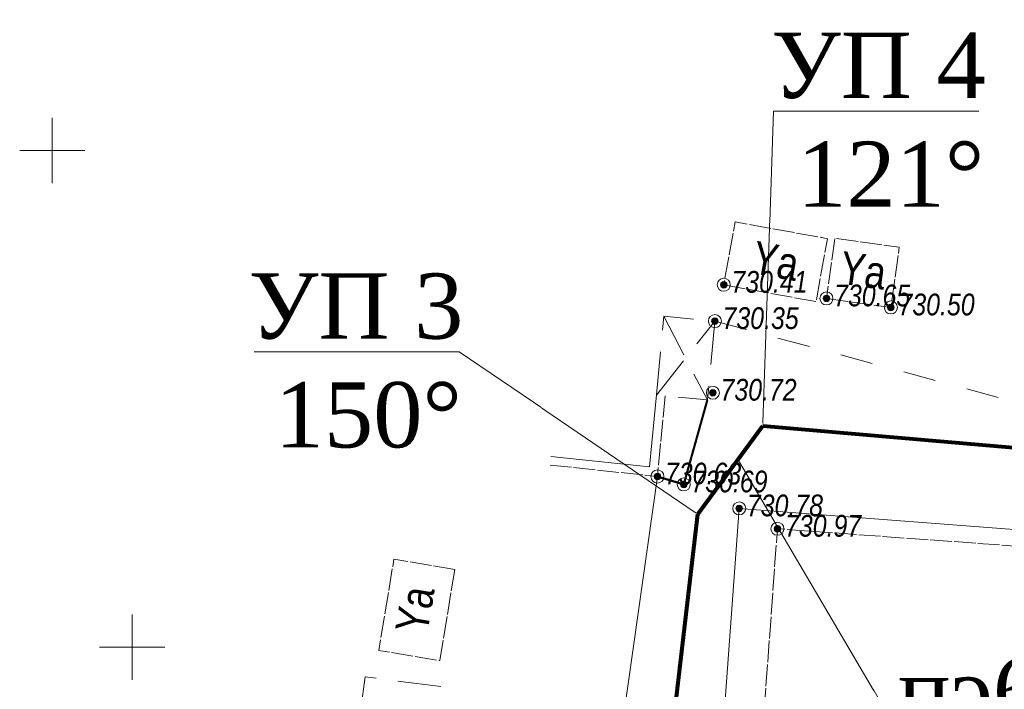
# Model space of a CAD drawing. Header units: millimetres. Extents: x 366033 to 446362, y 4247208 to 4265071.
# Tile 38 of 159: x 436154 to 436200, y 4251021 to 4251052. Entities that reach past the tile are written whole.
import ezdxf
from ezdxf import colors
from ezdxf.entities.mleader import LeaderData, LeaderLine
from ezdxf.enums import TextEntityAlignment as Align
from ezdxf.math import Vec2, Vec3

# ---------------------------------------------------------------- set-up
doc = ezdxf.new("R2010")
doc.units = ezdxf.units.MM
doc.header["$PDMODE"] = 32
doc.header["$PDSIZE"] = 0.6
for name, pattern in [('Auto_Street_NotBorder_Line_m1', [3, 1.5, -1.5]), ('Build_Contour_Canopy_m1', [3, 2, -1]), ('Build_Contour_Constr_m1', [3, 2, -1]), ('Build_Contour_Notresid_m1', [1, 1, 0]), ('Build_Contour_Resid_m1', [1, 1, 0]), ('Fence_Stone_Contour_Mr1m_m1', [1, 1, 0])]:
    doc.linetypes.add(name, pattern=pattern)
doc.layers.add('AUTO#_ROADS_EXIST_L', color=7, linetype='Continuous', lineweight=15, true_color=0x000000)
for name, color, linetype, true_color in [('BUILD_CANOP_CNTUR_P', 7, 'Continuous', 0x000000), ('BUILD_CNSTR_CNTUR_P', 7, 'Continuous', 0x000000), ('BUILD_NORES_CNTUR_P', 7, 'Continuous', 0x000000), ('BUILD_NORES_TITLE_T', 7, 'Continuous', 0x000000), ('BUILD_RESID_CNTUR_P', 7, 'Continuous', 0x000000), ('FENCE_GRDRL_#####_L', 7, 'Continuous', 0x000000), ('GEODS_POINT_GRID#_B', 7, 'Continuous', 0x000000), ('RELEF_POINT_PICKT_B', 7, 'Continuous', 0x000000), ('RELEF_POINT_PICKT_T', 7, 'Continuous', 0x000000), ('RELEF_SLOPE_#####_L', 7, 'Continuous', 0x000000)]:
    doc.layers.add(name, color=color, linetype=linetype, true_color=true_color)
doc.layers.add('КАБЕЛ', color=20, linetype='Continuous', lineweight=50)
doc.styles.add('ISOPEUR', font='isocpeui.ttf')
doc.styles.get("Standard").update_dxf_attribs({"font": 'times.ttf'})
doc.styles.add('Д-431 (Arial Narrow К)', font='ARIALNI.TTF', dxfattribs={"height": 1})
doc.styles.add('Р-131 (Arial Narrow)', font='ARIALN.TTF', dxfattribs={"height": 1})
doc.linetypes.add('Auto_Material_Border_Line_m1', pattern='A,0,[3,Topography.shx,S=0.5,R=0,X=0,Y=0],-0.5', length=0.5)
doc.linetypes.add('Fence_Metal_WC_Mr1m_m1', pattern='A,4,-0.5,[33,Topography.shx,S=1,R=0,X=0,Y=0],-0.5', length=5)
doc.linetypes.add('Fence_Stone_Mr1m_08_m1', pattern='A,8,[1,Topography.shx,S=0.8,R=90,X=0,Y=0],0', length=8)
doc.linetypes.add('ПОДПОРНАЯ СТЕНКА', pattern='A,2,["V",Standard,S=1.2,R=0,X=0,Y=-1.2],0.2,["V",Standard,S=0.8,R=0,X=0,Y=-0.8],0.25,["V",Standard,S=0.3,R=0,X=0,Y=-0.3],0.25', length=2.7)

# ---------------------------------------------------------------- blocks, each defined once
blk = doc.blocks.new('PointHight_m1')
at = {"layer": 'RELEF_POINT_PICKT_B', "linetype": 'Continuous', "lineweight": 15, "true_color": 0x000000}
h = blk.add_hatch(color=18, dxfattribs=at)
edge = h.paths.add_edge_path()
edge.add_arc((0, 0), 0.3, 0, 360)
at = {"layer": 'RELEF_POINT_PICKT_B', "color": 18, "linetype": 'Continuous', "lineweight": 15, "true_color": 0x000000}
blk.add_circle((0, 0), 0.3, dxfattribs=at)
blk.add_point((0, 0), dxfattribs=at)
blk = doc.blocks.new('CrossCoord_m1')
at = {"layer": 'GEODS_POINT_GRID#_B', "color": 3, "lineweight": 20, "true_color": 0x00ff00, "flags": 128}
for points in [[(0, 3), (0, -3)], [(-3, 0), (3, 0)]]:
    blk.add_lwpolyline(points, dxfattribs=at)

msp = doc.modelspace()

# ---------------------------------------------------------------- linework, layer by layer
at = {"color": 6, "lineweight": 80}
for p, q in [((436185.491, 4251028.867, -714.377), (436188.481, 4251032.93, -714.377)), ((436188.481, 4251032.93, -714.377), (436272.148, 4251025.622, -714.377)), ((436181.237, 4250992.671, -714.377), (436185.491, 4251028.867, -714.377))]:
    msp.add_line(p, q, dxfattribs=at)
at = {"layer": 'AUTO#_ROADS_EXIST_L', "color": 18, "linetype": 'Auto_Street_NotBorder_Line_m1', "lineweight": 15, "true_color": 0x000000, "elevation": -714.377, "flags": 128}
msp.add_lwpolyline([(436186.275, 4251037.744), (436201.722, 4251033.588), (436211.497, 4251034.084), (436224.806, 4251037.82)], dxfattribs=at)
at = {"layer": 'AUTO#_ROADS_EXIST_L', "color": 18, "linetype": 'Auto_Material_Border_Line_m1', "lineweight": 15, "true_color": 0x000000, "elevation": -714.377, "flags": 128}
msp.add_lwpolyline([(436185.418, 4251002.067), (436187.396, 4251029.133), (436203.051, 4251027.924), (436202.752, 4251023.854)], dxfattribs=at)
at = {"layer": 'BUILD_CANOP_CNTUR_P', "color": 18, "linetype": 'Build_Contour_Canopy_m1', "lineweight": 13, "true_color": 0x000000, "elevation": -714.377, "flags": 128}
msp.add_lwpolyline([(436186.275, 4251037.744), (436185.929, 4251034.117), (436183.587, 4251034.341), (436183.932, 4251037.967)], close=True, dxfattribs=at)
for points in [[(436183.587, 4251034.341), (436186.275, 4251037.744)], [(436183.932, 4251037.967), (436185.929, 4251034.117)]]:
    msp.add_lwpolyline(points, dxfattribs=at)
at = {"layer": 'BUILD_CNSTR_CNTUR_P', "color": 18, "linetype": 'Build_Contour_Constr_m1', "lineweight": 13, "true_color": 0x000000, "elevation": -714.377, "flags": 128}
msp.add_lwpolyline([(436173.321, 4251015.31), (436174.041, 4251020.893), (436170.181, 4251021.391), (436169.461, 4251015.808)], close=True, dxfattribs=at)
at = {"layer": 'BUILD_NORES_CNTUR_P', "color": 18, "linetype": 'Build_Contour_Notresid_m1', "lineweight": 13, "true_color": 0x000000, "elevation": -714.377, "flags": 128}
for points in [[(436186.684, 4251039.411), (436190.926, 4251038.637), (436191.453, 4251041.531), (436187.212, 4251042.305)], [(436191.408, 4251038.786), (436194.37, 4251038.371), (436194.758, 4251041.138), (436191.795, 4251041.552)], [(436174.314, 4251026.329), (436173.616, 4251022.132), (436170.813, 4251022.599), (436171.511, 4251026.795)]]:
    msp.add_lwpolyline(points, close=True, dxfattribs=at)
at = {"layer": 'BUILD_RESID_CNTUR_P', "color": 18, "linetype": 'Build_Contour_Resid_m1', "lineweight": 13, "true_color": 0x000000, "elevation": -714.377, "flags": 128}
msp.add_lwpolyline([(436201.566, 4251027.289), (436189.152, 4251028.196), (436187.233, 4251001.935), (436183.709, 4251002.192), (436183.196, 4250995.572), (436199.163, 4250994.405)], close=True, dxfattribs=at)
at = {"layer": 'FENCE_GRDRL_#####_L', "color": 18, "linetype": 'Fence_Stone_Mr1m_08_m1', "lineweight": 13, "true_color": 0x000000, "elevation": -714.377, "flags": 128}
msp.add_lwpolyline([(436183.588, 4251034.358), (436183.271, 4251031.037), (436178.734, 4251031.523)], dxfattribs=at)
at = {"layer": 'FENCE_GRDRL_#####_L', "color": 18, "linetype": 'Fence_Stone_Contour_Mr1m_m1', "lineweight": 13, "true_color": 0x000000, "elevation": -714.377, "flags": 128}
msp.add_lwpolyline([(436183.984, 4251034.303), (436183.631, 4251030.597), (436178.692, 4251031.125)], dxfattribs=at)
at = {"layer": 'FENCE_GRDRL_#####_L', "color": 18, "linetype": 'Fence_Metal_WC_Mr1m_m1', "lineweight": 13, "true_color": 0x000000, "const_width": 0.1, "elevation": -714.377, "flags": 128}
msp.add_lwpolyline([(436185.929, 4251034.117), (436184.843, 4251030.234), (436183.631, 4251030.597)], dxfattribs=at)
at = {"layer": 'RELEF_SLOPE_#####_L', "color": 18, "linetype": 'ПОДПОРНАЯ СТЕНКА', "lineweight": 15, "true_color": 0x000000, "elevation": 16.249, "flags": 128}
msp.add_lwpolyline([(436183.631, 4251030.597), (436181.407, 4251014.887)], dxfattribs=at)

# ---------------------------------------------------------------- block references
at = {"layer": 'GEODS_POINT_GRID#_B', "color": 3, "true_color": 0x00ff00, "xscale": 0.5, "yscale": 0.5, "zscale": 0.5}
for p in [(436155.797, 4251045.579, -714.377), (436159.469, 4251022.756, -714.377)]:
    msp.add_blockref('CrossCoord_m1', p, dxfattribs=at)
at = {"layer": 'RELEF_POINT_PICKT_B', "color": 18, "true_color": 0x000000, "xscale": 0.5, "yscale": 0.5, "zscale": 0.5}
for p in [(436186.684, 4251039.411, 16.033), (436191.408, 4251038.786, 16.27), (436194.37, 4251038.371, 16.118), (436186.275, 4251037.744, 15.969), (436186.183, 4251034.451, 16.343), (436183.631, 4251030.597, 16.249), (436184.843, 4251030.234, 16.312), (436187.396, 4251029.133, 16.404), (436189.152, 4251028.196, 16.59)]:
    msp.add_blockref('PointHight_m1', p, dxfattribs=at)

# ---------------------------------------------------------------- texts
at = {"layer": 'BUILD_NORES_TITLE_T', "color": 18, "true_color": 0x000000, "style": 'Р-131 (Arial Narrow)'}
for rotation, p in [(349.6626, (436189.074, 4251040.5, -714.377)), (352.0259, (436193.097, 4251040.064, -714.377)), (80.5586, (436172.485, 4251024.477, -714.377))]:
    msp.add_text('Ya', height=1.5, rotation=rotation, dxfattribs=at).set_placement(p, align=Align.MIDDLE)
at = {"layer": 'RELEF_POINT_PICKT_T', "color": 18, "true_color": 0x000000, "style": 'Д-431 (Arial Narrow К)'}
for s, p in [('730.41', (436187.034, 4251039.546, -714.377)), ('730.65', (436191.758, 4251038.921, -714.377)), ('730.50', (436194.72, 4251038.506, -714.377)), ('730.35', (436186.625, 4251037.879, -714.377)), ('730.72', (436186.533, 4251034.586, -714.377)), ('730.63', (436183.981, 4251030.732, -714.377)), ('730.69', (436185.193, 4251030.369, -714.377)), ('730.78', (436187.746, 4251029.268, -714.377)), ('730.97', (436189.502, 4251028.331, -714.377))]:
    msp.add_text(s, height=1, dxfattribs=at).set_placement(p, align=Align.MIDDLE_LEFT)

# ---------------------------------------------------------------- next in the draw order: leaders
at = {"layer": 'КАБЕЛ', "color": 6, "lineweight": 25}
ml = msp.add_multileader_mtext('Standard', dxfattribs=at)
ml.set_content('{\\fTimes New Roman|b0|i0|c204|p18;\\C1;УП 4\\P 121%%D}', color=159, style='ISOPEUR')
ml.set_leader_properties(lineweight=20)
ml.build(insert=Vec2(0, 0))
ml.multileader.update_dxf_attribs({"text_left_attachment_type": 6, "text_right_attachment_type": 6, "dogleg_length": 74.065, "arrow_head_size": 0.143})
ctx = ml.context
ctx.base_point, ctx.char_height, ctx.arrow_head_size, ctx.landing_gap_size, ctx.plane_origin = Vec3(436189.003, 4251047.397, -714.377), 3, 0.143, 0.0713, Vec3(436252.358, 4251006.128, -714.377)
ctx.left_attachment, ctx.right_attachment, ctx.text_align_type = 6, 6, 1
notes = []
notes.append((ctx, [(0, (1, 1, 0), (436188.973, 4251047.397, -714.377), (1, 0), 0.0298, [(0, [(436188.481, 4251032.93, -714.377)], 0, [])])]))
ctx.mtext.insert, ctx.mtext.width, ctx.mtext.alignment, ctx.mtext.flow_direction = Vec3(436193.798, 4251050.997, -714.377), 15.85556, 2, 5
ctx.mtext.has_bg_fill, ctx.mtext.bg_color, ctx.mtext.bg_scale_factor, ctx.mtext.bg_transparency, ctx.mtext.use_window_bg_color = 1, -1073741824, 1.2, 0, 1
ml = msp.add_multileader_mtext('Standard', dxfattribs=at)
ml.set_content('{\\fTimes New Roman|b0|i0|c204|p18;\\C1;пэ\\fTimes New Roman|b0|i0|c0|p18;63\\fTimes New Roman|b0|i0|c204|p18;х\\fTimes New Roman|b0|i0|c0|p18;3\\fTimes New Roman|b0|i0|c204|p18;.\\fTimes New Roman|b0|i0|c0|p18;6\\fTimes New Roman|b0|i0|c204|p18; \\P  L=5,0}', color=159, style='ISOPEUR')
ml.set_leader_properties(lineweight=20)
ml.build(insert=Vec2(0, 0))
ml.multileader.update_dxf_attribs({"text_left_attachment_type": 6, "text_right_attachment_type": 6, "dogleg_length": 0.0298, "arrow_head_size": 0.143})
ctx = ml.context
ctx.base_point, ctx.char_height, ctx.arrow_head_size, ctx.landing_gap_size, ctx.plane_origin = Vec3(436194.945, 4251018.496, -714.377), 3, 0.143, 0.0713, Vec3(436307.842, 4250999.931, -714.377)
ctx.left_attachment, ctx.right_attachment, ctx.text_align_type = 6, 6, 1
notes.append((ctx, [(0, (1, 1, 0), (436194.915, 4251018.496, -714.377), (1, 0), 0.0298, [(0, [(436187.342, 4251031.383, -714.377)], 0, [])])]))
ctx.mtext.insert, ctx.mtext.width, ctx.mtext.defined_height, ctx.mtext.alignment, ctx.mtext.flow_direction = Vec3(436203.108, 4251022.233, -714.377), 17.85803, 6.334, 2, 5
ctx.mtext.has_bg_fill, ctx.mtext.bg_color, ctx.mtext.bg_scale_factor, ctx.mtext.bg_transparency, ctx.mtext.use_window_bg_color = 1, -1073741824, 1.2, 0, 1
for ctx, leaders in notes:
    for number, flags, end, landing, length, lines in leaders:
        leader = LeaderData()
        leader.index, (leader.has_last_leader_line, leader.has_dogleg_vector, leader.attachment_direction) = number, flags
        leader.last_leader_point, leader.dogleg_vector, leader.dogleg_length = Vec3(end), Vec3(landing), length
        for number, points, colour, breaks in lines:
            line = LeaderLine()
            line.index, line.vertices, line.color, line.breaks = number, Vec3.list(points), colors.encode_raw_color(colour), breaks
            leader.lines.append(line)
        ctx.leaders.append(leader)

# ---------------------------------------------------------------- next in the draw order: leaders
ml = msp.add_multileader_mtext('Standard', dxfattribs=at)
ml.set_content('{\\fTimes New Roman|b0|i0|c204|p18;\\C1;УП 3\\P 150%%D}', color=159, style='ISOPEUR')
ml.set_leader_properties(lineweight=20)
ml.build(insert=Vec2(0, 0))
ml.multileader.update_dxf_attribs({"text_left_attachment_type": 6, "text_right_attachment_type": 6, "dogleg_length": 74.065, "arrow_head_size": 0.143})
ctx = ml.context
ctx.base_point, ctx.char_height, ctx.arrow_head_size, ctx.landing_gap_size, ctx.plane_origin = Vec3(436165.049, 4251036.335, -714.377), 3, 0.143, 0.0713, Vec3(436228.404, 4250995.065, -714.377)
ctx.left_attachment, ctx.right_attachment, ctx.text_align_type = 6, 6, 1
notes = []
notes.append((ctx, [(1, (1, 1, 0), (436174.515, 4251036.335, -714.377), (-1, 0), 0.0298, [(0, [(436185.491, 4251028.867, -714.377)], 0, [])])]))
ctx.mtext.insert, ctx.mtext.width, ctx.mtext.alignment, ctx.mtext.flow_direction = Vec3(436169.767, 4251039.935, -714.377), 15.85556, 2, 5
ctx.mtext.has_bg_fill, ctx.mtext.bg_color, ctx.mtext.bg_scale_factor, ctx.mtext.bg_transparency, ctx.mtext.use_window_bg_color = 1, -1073741824, 1.2, 0, 1
for ctx, leaders in notes:
    for number, flags, end, landing, length, lines in leaders:
        leader = LeaderData()
        leader.index, (leader.has_last_leader_line, leader.has_dogleg_vector, leader.attachment_direction) = number, flags
        leader.last_leader_point, leader.dogleg_vector, leader.dogleg_length = Vec3(end), Vec3(landing), length
        for number, points, colour, breaks in lines:
            line = LeaderLine()
            line.index, line.vertices, line.color, line.breaks = number, Vec3.list(points), colors.encode_raw_color(colour), breaks
            leader.lines.append(line)
        ctx.leaders.append(leader)

doc.saveas('drawing.dxf')
